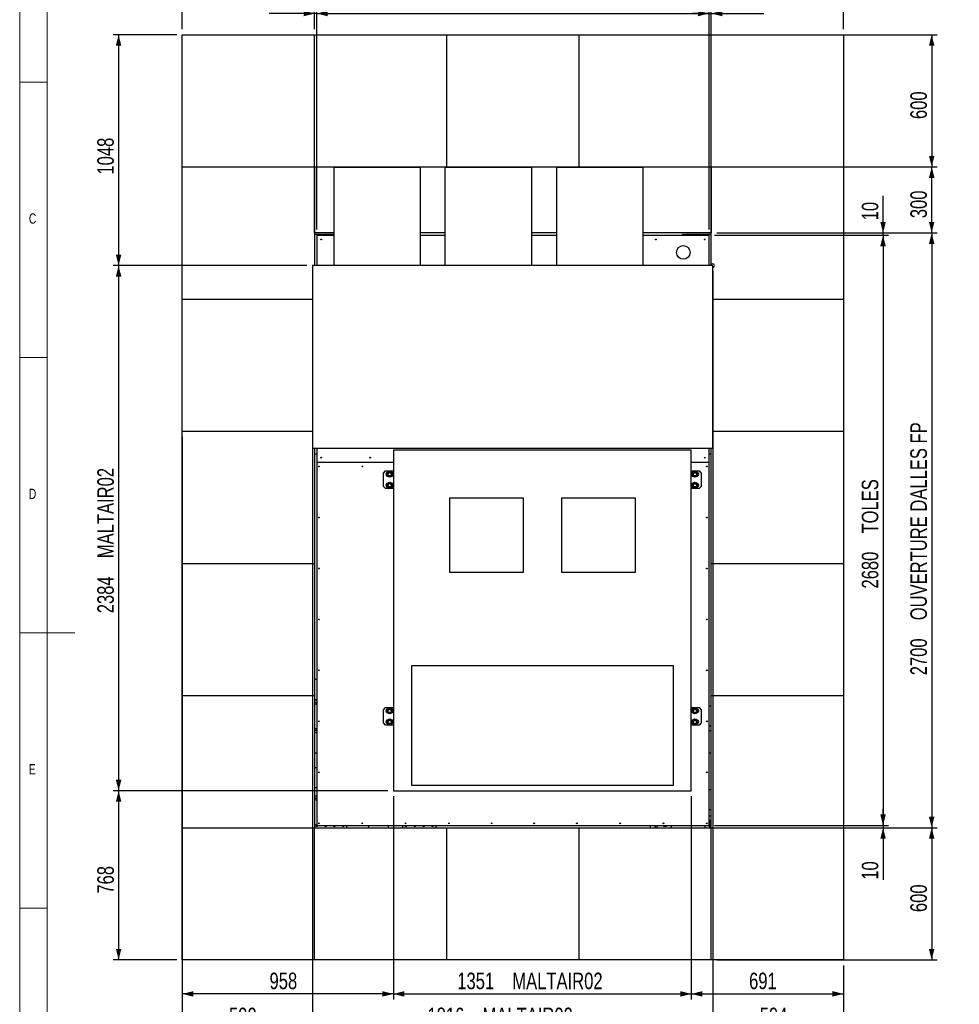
# Model space of a CAD drawing. Header units: millimetres. Extents: x 5 to 589, y 5 to 415.
# Tile 44 of 90: x 5 to 176, y 143 to 321. Entities that reach past the tile are written whole.
import ezdxf

# ---------------------------------------------------------------- set-up
doc = ezdxf.new("R2010")
doc.units = ezdxf.units.MM
doc.layers.add('COTES', color=1, linetype='Continuous')
doc.layers.add('NOTES', color=6, linetype='Continuous')
doc.layers.add('TRAIT-FORT', color=4, linetype='Continuous', lineweight=25)
doc.styles.add('SLDTEXTSTYLE0', font='TXT', dxfattribs={"width": 0.75})
doc.dimstyles.new('SLDDIMSTYLE0', dxfattribs={"dimtxt": 3, "dimasz": 2, "dimexe": 0, "dimexo": 0.0625, "dimgap": 0.75, "dimtad": 1, "dimdec": 0, "dimlfac": 25, "dimrnd": 1e-09, "dimzin": 12, "dimdsep": 46, "dimtxsty": 'SLDTEXTSTYLE0', "dimsah": 1, "dimcen": 0.09, "dimadec": 0, "dimazin": 3, "dimtfac": 1, "dimtdec": 0, "dimtofl": 0, "dimtmove": 0, "dimatfit": 3, "dimfxl": 1, "dimfrac": 2, "dimtolj": 1, "dimtzin": 12, "dimarcsym": 0})
doc.dimstyles.new('SLDDIMSTYLE1', dxfattribs={"dimtxt": 3, "dimasz": 2, "dimexe": 0, "dimexo": 0.0625, "dimgap": 0.75, "dimtad": 1, "dimdec": 0, "dimlfac": 25, "dimrnd": 1e-09, "dimzin": 12, "dimdsep": 46, "dimtxsty": 'SLDTEXTSTYLE0', "dimsah": 1, "dimcen": 0.09, "dimadec": 0, "dimazin": 3, "dimtfac": 1, "dimtdec": 0, "dimtmove": 0, "dimatfit": 0, "dimfxl": 1, "dimfrac": 2, "dimtolj": 1, "dimtzin": 12, "dimarcsym": 0})

# ---------------------------------------------------------------- blocks, each defined once
blk = doc.blocks.new('_D')
at = {"layer": 'COTES', "color": 1, "transparency": 16777216}
for p, q in [((131.51, 294.62), (171.51, 294.62)), ((170.51, 282.62), (170.51, 294.62)), ((131.51, 282.62), (171.51, 282.62))]:
    blk.add_line(p, q, dxfattribs=at)
for points in [[(170.51, 294.62), (170.01, 292.62), (171.01, 292.62)], [(170.51, 282.62), (171.01, 284.62), (170.01, 284.62)]]:
    blk.add_solid(points, dxfattribs=at)
at = {"layer": 'COTES', "color": 1, "transparency": 16777216, "insert": (166.64, 285.3), "char_height": 3, "attachment_point": 1, "rotation": 90, "style": 'SLDTEXTSTYLE0'}
blk.add_mtext('300', dxfattribs=at)
blk = doc.blocks.new('_D_1')
at = {"layer": 'COTES', "color": 1, "transparency": 16777216}
for p, q in [((131.51, 318.62), (171.51, 318.62)), ((170.51, 318.62), (170.51, 294.62)), ((131.51, 294.62), (171.51, 294.62))]:
    blk.add_line(p, q, dxfattribs=at)
for points in [[(170.51, 318.62), (170.01, 316.62), (171.01, 316.62)], [(170.51, 294.62), (171.01, 296.62), (170.01, 296.62)]]:
    blk.add_solid(points, dxfattribs=at)
at = {"layer": 'COTES', "color": 1, "transparency": 16777216, "insert": (166.64, 303.3), "char_height": 3, "attachment_point": 1, "rotation": 90, "style": 'SLDTEXTSTYLE0'}
blk.add_mtext('600', dxfattribs=at)
blk = doc.blocks.new('_D_2')
at = {"layer": 'COTES', "color": 1, "transparency": 16777216}
for p, q in [((131.51, 282.62), (171.51, 282.62)), ((170.51, 282.62), (170.51, 174.62)), ((155.51, 174.62), (171.51, 174.62))]:
    blk.add_line(p, q, dxfattribs=at)
for points in [[(170.51, 282.62), (170.01, 280.62), (171.01, 280.62)], [(170.51, 174.62), (171.01, 176.62), (170.01, 176.62)]]:
    blk.add_solid(points, dxfattribs=at)
at = {"layer": 'COTES', "color": 1, "transparency": 16777216, "char_height": 3, "attachment_point": 1, "rotation": 90, "style": 'SLDTEXTSTYLE0'}
for s, insert in [('OUVERTURE DALLES FP', (166.64, 212.29)), ('2700', (166.64, 202.3))]:
    blk.add_mtext(s, dxfattribs=dict(at, insert=insert))
blk = doc.blocks.new('_D_3')
at = {"layer": 'COTES', "color": 1, "transparency": 16777216}
for p, q in [((131.51, 174.62), (171.51, 174.62)), ((170.51, 174.62), (170.51, 150.62)), ((131.51, 150.62), (171.51, 150.62))]:
    blk.add_line(p, q, dxfattribs=at)
for points in [[(170.51, 174.62), (170.01, 172.62), (171.01, 172.62)], [(170.51, 150.62), (171.01, 152.62), (170.01, 152.62)]]:
    blk.add_solid(points, dxfattribs=at)
at = {"layer": 'COTES', "color": 1, "transparency": 16777216, "insert": (166.64, 159.3), "char_height": 3, "attachment_point": 1, "rotation": 90, "style": 'SLDTEXTSTYLE0'}
blk.add_mtext('600', dxfattribs=at)
blk = doc.blocks.new('_D_4')
at = {"layer": 'COTES', "color": 1, "transparency": 16777216}
for p, q in [((58.51, 319.62), (58.51, 329.62)), ((130.51, 319.62), (130.51, 329.62)), ((58.51, 328.62), (130.51, 328.62))]:
    blk.add_line(p, q, dxfattribs=at)
for points in [[(58.51, 328.62), (60.51, 328.12), (60.51, 329.12)], [(130.51, 328.62), (128.51, 329.12), (128.51, 328.12)]]:
    blk.add_solid(points, dxfattribs=at)
at = {"layer": 'COTES', "color": 1, "transparency": 16777216, "char_height": 3, "attachment_point": 1, "style": 'SLDTEXTSTYLE0'}
for s, insert in [('1800', (68.19, 332.49)), ('OUVERTURE DALLES FP', (78.18, 332.49))]:
    blk.add_mtext(s, dxfattribs=dict(at, insert=insert))
blk = doc.blocks.new('_D_5')
at = {"layer": 'COTES', "color": 1, "transparency": 16777216}
for p, q in [((34.51, 319.62), (34.51, 329.62)), ((58.51, 319.62), (58.51, 329.62)), ((34.51, 328.62), (58.51, 328.62))]:
    blk.add_line(p, q, dxfattribs=at)
for points in [[(34.51, 328.62), (36.51, 328.12), (36.51, 329.12)], [(58.51, 328.62), (56.51, 329.12), (56.51, 328.12)]]:
    blk.add_solid(points, dxfattribs=at)
at = {"layer": 'COTES', "color": 1, "transparency": 16777216, "insert": (43.19, 332.49), "char_height": 3, "attachment_point": 1, "style": 'SLDTEXTSTYLE0'}
blk.add_mtext('600', dxfattribs=at)
blk = doc.blocks.new('_D_6')
at = {"layer": 'COTES', "color": 1, "transparency": 16777216}
for p, q in [((130.51, 319.62), (130.51, 329.62)), ((154.51, 319.62), (154.51, 329.62)), ((130.51, 328.62), (154.51, 328.62))]:
    blk.add_line(p, q, dxfattribs=at)
for points in [[(130.51, 328.62), (132.51, 328.12), (132.51, 329.12)], [(154.51, 328.62), (152.51, 329.12), (152.51, 328.12)]]:
    blk.add_solid(points, dxfattribs=at)
at = {"layer": 'COTES', "color": 1, "transparency": 16777216, "insert": (139.19, 332.49), "char_height": 3, "attachment_point": 1, "style": 'SLDTEXTSTYLE0'}
blk.add_mtext('600', dxfattribs=at)
blk = doc.blocks.new('_D_7')
at = {"layer": 'COTES', "color": 1, "transparency": 16777216}
for p, q in [((58.91, 283.22), (58.91, 323.47)), ((58.91, 322.47), (130.11, 322.47)), ((130.11, 283.22), (130.11, 323.47))]:
    blk.add_line(p, q, dxfattribs=at)
for points in [[(58.91, 322.47), (60.91, 321.97), (60.91, 322.97)], [(130.11, 322.47), (128.11, 322.97), (128.11, 321.97)]]:
    blk.add_solid(points, dxfattribs=at)
at = {"layer": 'COTES', "color": 1, "transparency": 16777216, "char_height": 3, "attachment_point": 1, "style": 'SLDTEXTSTYLE0'}
for s, insert in [('1780', (83.94, 326.34)), ('TOLES', (93.93, 326.34))]:
    blk.add_mtext(s, dxfattribs=dict(at, insert=insert))
blk = doc.blocks.new('_D_8')
at = {"layer": 'COTES', "color": 1, "transparency": 16777216}
for p, q in [((58.51, 322.47), (50.29, 322.47)), ((58.51, 319.62), (58.51, 323.47)), ((58.91, 322.47), (58.51, 322.47)), ((58.91, 283.22), (58.91, 323.47)), ((58.91, 322.47), (61.91, 322.47))]:
    blk.add_line(p, q, dxfattribs=at)
for points in [[(58.51, 322.47), (56.51, 322.97), (56.51, 321.97)], [(58.91, 322.47), (60.91, 321.97), (60.91, 322.97)]]:
    blk.add_solid(points, dxfattribs=at)
at = {"layer": 'COTES', "color": 1, "transparency": 16777216, "insert": (50.29, 326.34), "char_height": 3, "attachment_point": 1, "style": 'SLDTEXTSTYLE0'}
blk.add_mtext('10', dxfattribs=at)
blk = doc.blocks.new('_D_9')
at = {"layer": 'COTES', "color": 1, "transparency": 16777216}
for p, q in [((130.11, 322.47), (127.11, 322.47)), ((130.11, 283.22), (130.11, 323.47)), ((130.11, 322.47), (130.51, 322.47)), ((130.51, 295.62), (130.51, 323.47)), ((130.51, 322.47), (140.02, 322.47))]:
    blk.add_line(p, q, dxfattribs=at)
for points in [[(130.11, 322.47), (128.11, 322.97), (128.11, 321.97)], [(130.51, 322.47), (132.51, 321.97), (132.51, 322.97)]]:
    blk.add_solid(points, dxfattribs=at)
at = {"layer": 'COTES', "color": 1, "transparency": 16777216, "insert": (135.59, 326.34), "char_height": 3, "attachment_point": 1, "style": 'SLDTEXTSTYLE0'}
blk.add_mtext('10', dxfattribs=at)
blk = doc.blocks.new('_D_10')
at = {"layer": 'COTES', "color": 1, "transparency": 16777216}
for p, q in [((161.69, 282.62), (161.69, 289.34)), ((131.51, 282.62), (162.69, 282.62)), ((161.69, 282.22), (161.69, 282.62)), ((131.11, 282.22), (162.69, 282.22)), ((161.69, 282.22), (161.69, 279.22))]:
    blk.add_line(p, q, dxfattribs=at)
for points in [[(161.69, 282.62), (162.19, 284.62), (161.19, 284.62)], [(161.69, 282.22), (161.19, 280.22), (162.19, 280.22)]]:
    blk.add_solid(points, dxfattribs=at)
at = {"layer": 'COTES', "color": 1, "transparency": 16777216, "insert": (157.82, 284.91), "char_height": 3, "attachment_point": 1, "rotation": 90, "style": 'SLDTEXTSTYLE0'}
blk.add_mtext('10', dxfattribs=at)
blk = doc.blocks.new('_D_11')
at = {"layer": 'COTES', "color": 1, "transparency": 16777216}
for p, q in [((131.11, 282.22), (162.69, 282.22)), ((161.69, 282.22), (161.69, 175.02)), ((131.11, 175.02), (162.69, 175.02))]:
    blk.add_line(p, q, dxfattribs=at)
for points in [[(161.69, 282.22), (161.19, 280.22), (162.19, 280.22)], [(161.69, 175.02), (162.19, 177.02), (161.19, 177.02)]]:
    blk.add_solid(points, dxfattribs=at)
at = {"layer": 'COTES', "color": 1, "transparency": 16777216, "char_height": 3, "attachment_point": 1, "rotation": 90, "style": 'SLDTEXTSTYLE0'}
for s, insert in [('TOLES', (157.82, 228.04)), ('2680', (157.82, 218.05))]:
    blk.add_mtext(s, dxfattribs=dict(at, insert=insert))
blk = doc.blocks.new('_D_12')
at = {"layer": 'COTES', "color": 1, "transparency": 16777216}
for p, q in [((161.69, 175.02), (161.69, 178.02)), ((131.11, 175.02), (162.69, 175.02)), ((131.51, 174.62), (162.69, 174.62)), ((161.69, 175.02), (161.69, 174.62)), ((161.69, 174.62), (161.69, 165.17))]:
    blk.add_line(p, q, dxfattribs=at)
for points in [[(161.69, 175.02), (162.19, 177.02), (161.19, 177.02)], [(161.69, 174.62), (161.19, 172.62), (162.19, 172.62)]]:
    blk.add_solid(points, dxfattribs=at)
at = {"layer": 'COTES', "color": 1, "transparency": 16777216, "insert": (157.82, 165.17), "char_height": 3, "attachment_point": 1, "rotation": 90, "style": 'SLDTEXTSTYLE0'}
blk.add_mtext('10', dxfattribs=at)
blk = doc.blocks.new('_D_13')
at = {"layer": 'COTES', "color": 1, "transparency": 16777216}
for p, q in [((72.82, 180.32), (72.82, 143.44)), ((126.88, 180.32), (126.88, 143.44)), ((72.82, 144.44), (126.88, 144.44))]:
    blk.add_line(p, q, dxfattribs=at)
for points in [[(72.82, 144.44), (74.82, 143.94), (74.82, 144.94)], [(126.88, 144.44), (124.88, 144.94), (124.88, 143.94)]]:
    blk.add_solid(points, dxfattribs=at)
at = {"layer": 'COTES', "color": 1, "transparency": 16777216, "char_height": 3, "attachment_point": 1, "style": 'SLDTEXTSTYLE0'}
for s, insert in [('1351', (84.41, 148.3)), ('MALTAIR02', (94.4, 148.3))]:
    blk.add_mtext(s, dxfattribs=dict(at, insert=insert))
blk = doc.blocks.new('_D_14')
at = {"layer": 'COTES', "color": 1, "transparency": 16777216}
for p, q in [((126.88, 180.32), (126.88, 143.44)), ((154.51, 149.62), (154.51, 143.44)), ((126.88, 144.44), (154.51, 144.44))]:
    blk.add_line(p, q, dxfattribs=at)
for points in [[(126.88, 144.44), (128.88, 143.94), (128.88, 144.94)], [(154.51, 144.44), (152.51, 144.94), (152.51, 143.94)]]:
    blk.add_solid(points, dxfattribs=at)
at = {"layer": 'COTES', "color": 1, "transparency": 16777216, "insert": (137.37, 148.3), "char_height": 3, "attachment_point": 1, "style": 'SLDTEXTSTYLE0'}
blk.add_mtext('691', dxfattribs=at)
blk = doc.blocks.new('_D_15')
at = {"layer": 'COTES', "color": 1, "transparency": 16777216}
for p, q in [((34.51, 197.62), (34.51, 143.44)), ((72.82, 180.32), (72.82, 143.44)), ((72.82, 144.44), (34.51, 144.44))]:
    blk.add_line(p, q, dxfattribs=at)
for points in [[(34.51, 144.44), (36.51, 143.94), (36.51, 144.94)], [(72.82, 144.44), (70.82, 144.94), (70.82, 143.94)]]:
    blk.add_solid(points, dxfattribs=at)
at = {"layer": 'COTES', "color": 1, "transparency": 16777216, "insert": (50.34, 148.3), "char_height": 3, "attachment_point": 1, "style": 'SLDTEXTSTYLE0'}
blk.add_mtext('958', dxfattribs=at)
blk = doc.blocks.new('_D_16')
at = {"layer": 'COTES', "color": 1, "transparency": 16777216}
for p, q in [((58.12, 275.69), (58.12, 137.07)), ((130.77, 275.69), (130.77, 137.07)), ((130.77, 138.07), (58.12, 138.07))]:
    blk.add_line(p, q, dxfattribs=at)
for points in [[(58.12, 138.07), (60.12, 137.57), (60.12, 138.57)], [(130.77, 138.07), (128.77, 138.57), (128.77, 137.57)]]:
    blk.add_solid(points, dxfattribs=at)
at = {"layer": 'COTES', "color": 1, "transparency": 16777216, "char_height": 3, "attachment_point": 1, "style": 'SLDTEXTSTYLE0'}
for s, insert in [('1816', (79, 141.94)), ('MALTAIR02', (88.99, 141.94))]:
    blk.add_mtext(s, dxfattribs=dict(at, insert=insert))
blk = doc.blocks.new('_D_17')
at = {"layer": 'COTES', "color": 1, "transparency": 16777216}
for p, q in [((34.51, 245.62), (34.51, 137.07)), ((58.12, 242.53), (58.12, 137.07)), ((58.12, 138.07), (34.51, 138.07))]:
    blk.add_line(p, q, dxfattribs=at)
for points in [[(34.51, 138.07), (36.51, 137.57), (36.51, 138.57)], [(58.12, 138.07), (56.12, 138.57), (56.12, 137.57)]]:
    blk.add_solid(points, dxfattribs=at)
at = {"layer": 'COTES', "color": 1, "transparency": 16777216, "insert": (42.99, 141.94), "char_height": 3, "attachment_point": 1, "style": 'SLDTEXTSTYLE0'}
blk.add_mtext('590', dxfattribs=at)
blk = doc.blocks.new('_D_18')
at = {"layer": 'COTES', "color": 1, "transparency": 16777216}
for p, q in [((130.77, 242.53), (130.77, 137.07)), ((154.51, 149.62), (154.51, 137.07)), ((130.77, 138.07), (154.51, 138.07))]:
    blk.add_line(p, q, dxfattribs=at)
for points in [[(130.77, 138.07), (132.77, 137.57), (132.77, 138.57)], [(154.51, 138.07), (152.51, 138.57), (152.51, 137.57)]]:
    blk.add_solid(points, dxfattribs=at)
at = {"layer": 'COTES', "color": 1, "transparency": 16777216, "insert": (139.31, 141.94), "char_height": 3, "attachment_point": 1, "style": 'SLDTEXTSTYLE0'}
blk.add_mtext('594', dxfattribs=at)
blk = doc.blocks.new('_D_19')
at = {"layer": 'COTES', "color": 1, "transparency": 16777216}
for p, q in [((57.12, 276.69), (21.95, 276.69)), ((22.95, 276.69), (22.95, 181.32)), ((71.82, 181.32), (21.95, 181.32))]:
    blk.add_line(p, q, dxfattribs=at)
for points in [[(22.95, 276.69), (22.45, 274.69), (23.45, 274.69)], [(22.95, 181.32), (23.45, 183.32), (22.45, 183.32)]]:
    blk.add_solid(points, dxfattribs=at)
at = {"layer": 'COTES', "color": 1, "transparency": 16777216, "char_height": 3, "attachment_point": 1, "rotation": 90, "style": 'SLDTEXTSTYLE0'}
for s, insert in [('MALTAIR02', (19.08, 223.56)), ('2384', (19.08, 213.56))]:
    blk.add_mtext(s, dxfattribs=dict(at, insert=insert))
blk = doc.blocks.new('_D_20')
at = {"layer": 'COTES', "color": 1, "transparency": 16777216}
for p, q in [((71.82, 181.32), (21.95, 181.32)), ((22.95, 181.32), (22.95, 150.62)), ((33.51, 150.62), (21.95, 150.62))]:
    blk.add_line(p, q, dxfattribs=at)
for points in [[(22.95, 181.32), (22.45, 179.32), (23.45, 179.32)], [(22.95, 150.62), (23.45, 152.62), (22.45, 152.62)]]:
    blk.add_solid(points, dxfattribs=at)
at = {"layer": 'COTES', "color": 1, "transparency": 16777216, "insert": (19.08, 162.65), "char_height": 3, "attachment_point": 1, "rotation": 90, "style": 'SLDTEXTSTYLE0'}
blk.add_mtext('768', dxfattribs=at)
blk = doc.blocks.new('_D_21')
at = {"layer": 'COTES', "color": 1, "transparency": 16777216}
for p, q in [((33.51, 318.62), (21.95, 318.62)), ((22.95, 318.62), (22.95, 276.69)), ((57.12, 276.69), (21.95, 276.69))]:
    blk.add_line(p, q, dxfattribs=at)
for points in [[(22.95, 318.62), (22.45, 316.62), (23.45, 316.62)], [(22.95, 276.69), (23.45, 278.69), (22.45, 278.69)]]:
    blk.add_solid(points, dxfattribs=at)
at = {"layer": 'COTES', "color": 1, "transparency": 16777216, "insert": (19.08, 293.22), "char_height": 3, "attachment_point": 1, "rotation": 90, "style": 'SLDTEXTSTYLE0'}
blk.add_mtext('1048', dxfattribs=at)

msp = doc.modelspace()

# ---------------------------------------------------------------- linework, layer by layer
at = {"color": 7, "linetype": 'Continuous', "lineweight": 18}
for p, q in [((5, 415), (5, 5)), ((10, 410), (10, 10)), ((5, 310), (10, 310)), ((10, 260), (5, 260)), ((5, 210), (15, 210)), ((10, 160), (5, 160))]:
    msp.add_line(p, q, dxfattribs=at)
at = {"layer": 'TRAIT-FORT', "color": 4, "linetype": 'Continuous', "lineweight": 25}
for p, q in [((34.511, 318.621), (58.511, 318.621)), ((34.511, 294.621), (34.511, 318.621)), ((58.511, 294.621), (58.511, 318.621)), ((58.511, 318.621), (82.511, 318.621)), ((82.511, 318.621), (106.511, 318.621)), ((82.511, 294.621), (82.511, 318.621)), ((106.511, 318.621), (130.511, 318.621)), ((106.511, 294.621), (106.511, 318.621)), ((130.511, 294.621), (130.511, 318.621)), ((130.511, 318.621), (154.511, 318.621)), ((154.511, 318.621), (154.511, 294.621)), ((34.511, 270.621), (34.511, 294.621)), ((34.511, 294.621), (58.511, 294.621)), ((58.511, 282.621), (58.511, 294.621)), ((58.511, 294.621), (82.511, 294.621)), ((58.511, 294.621), (58.511, 276.691)), ((62.044, 294.605), (77.744, 294.605)), ((62.044, 294.604), (62.044, 294.605)), ((62.044, 294.604), (77.744, 294.604)), ((62.044, 294.604), (62.044, 294.554)), ((62.044, 276.691), (62.044, 294.554)), ((62.044, 294.554), (77.744, 294.554)), ((77.744, 294.604), (77.744, 294.605)), ((77.744, 294.554), (77.744, 294.604)), ((77.744, 276.691), (77.744, 294.554)), ((82.236, 294.605), (97.969, 294.605)), ((82.236, 294.604), (82.236, 294.605)), ((82.236, 294.604), (97.969, 294.604)), ((82.236, 294.604), (82.236, 294.554)), ((82.236, 276.691), (82.236, 294.554)), ((82.236, 294.554), (97.969, 294.554)), ((82.511, 294.605), (82.511, 294.621)), ((82.511, 294.621), (106.511, 294.621)), ((97.969, 294.604), (97.969, 294.605)), ((97.969, 294.554), (97.969, 294.604)), ((97.969, 276.691), (97.969, 294.554)), ((102.461, 294.605), (118.161, 294.605)), ((102.461, 294.604), (102.461, 294.605)), ((102.461, 294.604), (118.161, 294.604)), ((102.461, 294.604), (102.461, 294.554)), ((102.461, 276.691), (102.461, 294.554)), ((102.461, 294.554), (118.161, 294.554)), ((106.511, 294.621), (130.511, 294.621)), ((106.511, 294.605), (106.511, 294.621)), ((118.161, 294.604), (118.161, 294.605)), ((118.161, 294.554), (118.161, 294.604)), ((118.161, 276.691), (118.161, 294.554)), ((130.511, 294.621), (154.511, 294.621)), ((130.511, 276.905), (130.511, 294.621)), ((130.511, 294.621), (130.511, 282.621)), ((154.511, 294.621), (154.511, 270.621)), ((62.044, 282.621), (58.511, 282.621)), ((82.236, 282.621), (77.744, 282.621)), ((102.461, 282.621), (97.969, 282.621)), ((130.511, 282.621), (118.161, 282.621)), ((58.511, 282.421), (62.044, 282.421)), ((58.911, 282.221), (58.911, 276.691)), ((58.911, 282.221), (62.044, 282.221)), ((77.744, 282.221), (82.236, 282.221)), ((97.969, 282.221), (102.461, 282.221)), ((118.161, 282.221), (130.111, 282.221)), ((125.311, 282.221), (125.311, 282.421)), ((125.311, 282.421), (130.511, 282.421)), ((130.111, 276.691), (130.111, 282.221)), ((130.767, 276.691), (58.118, 276.691)), ((58.118, 276.691), (58.118, 243.526)), ((130.767, 243.526), (130.767, 276.691)), ((34.511, 270.621), (58.118, 270.621)), ((34.511, 246.621), (34.511, 270.621)), ((130.767, 270.621), (154.511, 270.621)), ((154.511, 270.621), (154.511, 246.621)), ((34.511, 222.621), (34.511, 246.621)), ((34.511, 246.621), (58.118, 246.621)), ((130.767, 246.621), (154.511, 246.621)), ((154.511, 246.621), (154.511, 222.621)), ((58.118, 243.526), (130.767, 243.526)), ((58.511, 243.526), (58.511, 222.621)), ((58.911, 243.526), (58.911, 241.021)), ((126.876, 243.16), (72.821, 243.16)), ((72.821, 243.16), (72.821, 181.322)), ((126.876, 181.322), (126.876, 243.16)), ((130.111, 241.021), (130.111, 243.526)), ((130.511, 222.621), (130.511, 243.526)), ((58.911, 242.421), (58.511, 242.421)), ((130.511, 242.421), (130.111, 242.421)), ((58.911, 241.021), (72.821, 241.021)), ((58.911, 241.021), (58.911, 241.02)), ((58.911, 241.02), (58.911, 175.021)), ((58.911, 241.02), (72.821, 241.02)), ((126.876, 241.021), (130.111, 241.021)), ((126.876, 241.02), (130.111, 241.02)), ((130.111, 241.02), (130.111, 241.021)), ((130.111, 175.021), (130.111, 241.02)), ((70.998, 239.006), (71.398, 239.406)), ((70.998, 236.606), (70.998, 239.006)), ((71.398, 239.406), (72.821, 239.406)), ((126.876, 239.406), (128.302, 239.406)), ((128.014, 239.046), (128.019, 239.046)), ((128.019, 238.566), (128.014, 238.566)), ((128.302, 239.406), (128.702, 239.006)), ((128.702, 239.006), (128.702, 236.606)), ((71.398, 236.206), (70.998, 236.606)), ((72.821, 236.206), (71.398, 236.206)), ((128.302, 236.206), (126.876, 236.206)), ((128.014, 237.046), (128.019, 237.046)), ((128.019, 236.566), (128.014, 236.566)), ((128.702, 236.606), (128.302, 236.206)), ((83.002, 234.488), (83.002, 221.016)), ((96.407, 234.488), (83.002, 234.488)), ((96.407, 221.016), (96.407, 234.488)), ((103.324, 234.478), (103.324, 221.006)), ((116.729, 234.478), (103.324, 234.478)), ((116.729, 221.006), (116.729, 234.478)), ((34.511, 222.621), (58.511, 222.621)), ((34.511, 198.621), (34.511, 222.621)), ((58.511, 222.621), (58.511, 198.621)), ((130.511, 198.621), (130.511, 222.621)), ((130.511, 222.621), (154.511, 222.621)), ((154.511, 222.621), (154.511, 198.621)), ((83.002, 221.016), (96.407, 221.016)), ((103.324, 221.006), (116.729, 221.006)), ((123.649, 204.008), (76.08, 204.008)), ((76.08, 204.008), (76.08, 182.318)), ((123.649, 182.318), (123.649, 204.008)), ((58.911, 201.517), (58.511, 201.517)), ((34.511, 174.621), (34.511, 198.621)), ((34.511, 198.621), (58.511, 198.621)), ((58.511, 198.621), (58.511, 174.621)), ((130.511, 198.621), (154.511, 198.621)), ((130.511, 174.621), (130.511, 198.621)), ((154.511, 198.621), (154.511, 174.621)), ((58.511, 197.917), (58.911, 197.917)), ((58.511, 197.821), (58.911, 197.821)), ((130.511, 196.717), (130.111, 196.717)), ((70.998, 196.042), (71.398, 196.442)), ((70.998, 193.642), (70.998, 196.042)), ((71.398, 196.442), (72.821, 196.442)), ((126.876, 196.442), (128.302, 196.442)), ((128.014, 196.082), (128.019, 196.082)), ((128.019, 195.602), (128.014, 195.602)), ((128.302, 196.442), (128.702, 196.042)), ((128.702, 196.042), (128.702, 193.642)), ((71.398, 193.242), (70.998, 193.642)), ((72.821, 193.242), (71.398, 193.242)), ((128.302, 193.242), (126.876, 193.242)), ((128.014, 194.082), (128.019, 194.082)), ((128.019, 193.602), (128.014, 193.602)), ((128.702, 193.642), (128.302, 193.242)), ((130.111, 193.117), (130.511, 193.117)), ((58.911, 191.821), (58.511, 191.821)), ((130.511, 192.221), (130.111, 192.221)), ((58.511, 188.221), (58.911, 188.221)), ((130.111, 188.221), (130.511, 188.221)), ((58.911, 185.508), (58.511, 185.508)), ((58.511, 181.908), (58.911, 181.908)), ((72.821, 181.322), (126.876, 181.322)), ((76.08, 182.318), (123.649, 182.318)), ((130.511, 181.508), (130.111, 181.508)), ((58.511, 180.421), (58.911, 180.421)), ((130.111, 177.908), (130.511, 177.908)), ((130.511, 176.726), (130.111, 176.726)), ((34.511, 150.621), (34.511, 174.621)), ((34.511, 174.621), (58.511, 174.621)), ((58.511, 150.621), (58.511, 174.621)), ((58.511, 174.621), (82.511, 174.621)), ((58.911, 175.021), (130.111, 175.021)), ((64.311, 175.021), (64.311, 174.621)), ((68.311, 175.021), (68.311, 174.621)), ((71.911, 174.621), (71.911, 175.021)), ((74.511, 174.621), (74.511, 175.021)), ((80.511, 175.021), (80.511, 174.621)), ((82.511, 150.621), (82.511, 174.621)), ((82.511, 174.621), (106.511, 174.621)), ((106.511, 150.621), (106.511, 174.621)), ((106.511, 174.621), (130.511, 174.621)), ((119.427, 175.021), (119.427, 174.621)), ((120.392, 174.621), (120.392, 175.021)), ((120.712, 174.621), (120.712, 175.021)), ((122.008, 175.021), (122.112, 174.961)), ((122.112, 174.961), (122.215, 175.021)), ((123.311, 174.621), (123.311, 175.021)), ((129.311, 175.021), (129.311, 174.621)), ((130.511, 150.621), (130.511, 174.621)), ((130.511, 174.621), (154.511, 174.621)), ((154.511, 174.621), (154.511, 150.621)), ((58.511, 150.621), (34.511, 150.621)), ((82.511, 150.621), (58.511, 150.621)), ((106.511, 150.621), (82.511, 150.621)), ((130.511, 150.621), (106.511, 150.621)), ((154.511, 150.621), (130.511, 150.621))]:
    msp.add_line(p, q, dxfattribs=at)
for centre, radius in [((59.711, 281.421), 0.068), ((120.431, 281.421), 0.068), ((129.311, 281.421), 0.068), ((125.439, 279.082), 1.232), ((59.711, 241.821), 0.068), ((68.591, 241.821), 0.068), ((129.311, 241.821), 0.068), ((59.311, 240.22), 0.068), ((67.177, 240.22), 0.068), ((129.711, 240.22), 0.068), ((72.154, 238.806), 0.54), ((72.154, 238.806), 0.299), ((127.53, 238.806), 0.54), ((127.53, 238.806), 0.299), ((72.154, 236.806), 0.54), ((72.154, 236.806), 0.299), ((127.53, 236.806), 0.54), ((127.53, 236.806), 0.299), ((59.311, 230.963), 0.068), ((129.711, 230.963), 0.068), ((59.311, 221.706), 0.068), ((129.711, 221.706), 0.068), ((59.311, 212.449), 0.068), ((129.711, 212.449), 0.068), ((59.311, 203.192), 0.068), ((129.711, 203.192), 0.068), ((72.154, 195.842), 0.54), ((72.154, 195.842), 0.299), ((127.53, 195.842), 0.54), ((127.53, 195.842), 0.299), ((59.311, 193.935), 0.068), ((72.154, 193.842), 0.54), ((72.154, 193.842), 0.299), ((127.53, 193.842), 0.54), ((127.53, 193.842), 0.299), ((129.711, 193.935), 0.068), ((59.311, 184.678), 0.068), ((129.711, 184.678), 0.068), ((59.311, 175.421), 0.068), ((67.177, 175.421), 0.068), ((75.044, 175.421), 0.068), ((82.911, 175.421), 0.068), ((90.644, 175.421), 0.068), ((98.377, 175.421), 0.068), ((106.111, 175.421), 0.068), ((113.977, 175.421), 0.068), ((121.844, 175.421), 0.068), ((129.711, 175.421), 0.068)]:
    msp.add_circle(centre, radius, dxfattribs=at)
for centre, radius, start, end in [((130.767, 276.691), 0.334, 270, 180), ((71.681, 238.806), 0.24, 90, 270), ((72.154, 238.806), 0.374, 144.61998, 155.38002), ((72.154, 238.806), 0.374, 204.61998, 215.38002), ((72.154, 238.806), 0.374, 84.61998, 95.38002), ((72.154, 238.806), 0.374, 264.61998, 275.38002), ((72.154, 238.806), 0.374, 24.61998, 35.38002), ((72.154, 238.806), 0.374, 324.61998, 335.38002), ((72.632, 238.806), 0.24, 37.78727, 90), ((72.632, 238.806), 0.24, 270, 322.21273), ((127.069, 238.806), 0.24, 95.02864, 143.64482), ((127.069, 238.806), 0.24, 216.35518, 265.41614), ((127.53, 238.806), 0.374, 144.61998, 155.38002), ((127.53, 238.806), 0.374, 204.61998, 215.38002), ((127.53, 238.806), 0.374, 84.61998, 95.38002), ((127.53, 238.806), 0.374, 264.61998, 275.38002), ((127.53, 238.806), 0.374, 24.61998, 35.38002), ((127.53, 238.806), 0.374, 324.61998, 335.38002), ((128.019, 238.806), 0.24, 270, 90), ((71.681, 236.806), 0.24, 90, 270), ((72.154, 236.806), 0.374, 144.61998, 155.38002), ((72.154, 236.806), 0.374, 204.61998, 215.38002), ((72.154, 236.806), 0.374, 84.61998, 95.38002), ((72.154, 236.806), 0.374, 264.61998, 275.38002), ((72.154, 236.806), 0.374, 24.61998, 35.38002), ((72.154, 236.806), 0.374, 324.61998, 335.38002), ((72.632, 236.806), 0.24, 37.78727, 90), ((72.632, 236.806), 0.24, 270, 322.21273), ((127.069, 236.806), 0.24, 95.02864, 143.64482), ((127.069, 236.806), 0.24, 216.35518, 265.41614), ((127.53, 236.806), 0.374, 144.61998, 155.38002), ((127.53, 236.806), 0.374, 204.61998, 215.38002), ((127.53, 236.806), 0.374, 84.61998, 95.38002), ((127.53, 236.806), 0.374, 264.61998, 275.38002), ((127.53, 236.806), 0.374, 24.61998, 35.38002), ((127.53, 236.806), 0.374, 324.61998, 335.38002), ((128.019, 236.806), 0.24, 270, 90), ((58.911, 197.221), 0.2, 90, 270), ((58.911, 197.221), 0.172, 90, 270), ((71.681, 195.842), 0.24, 90, 270), ((72.154, 195.842), 0.374, 144.61998, 155.38002), ((72.154, 195.842), 0.374, 204.61998, 215.38002), ((72.154, 195.842), 0.374, 84.61998, 95.38002), ((72.154, 195.842), 0.374, 264.61998, 275.38002), ((72.154, 195.842), 0.374, 24.61998, 35.38002), ((72.154, 195.842), 0.374, 324.61998, 335.38002), ((72.632, 195.842), 0.24, 37.78727, 90), ((72.632, 195.842), 0.24, 270, 322.21273), ((127.069, 195.842), 0.24, 95.02864, 143.64482), ((127.069, 195.842), 0.24, 216.35518, 265.41614), ((127.53, 195.842), 0.374, 144.61998, 155.38002), ((127.53, 195.842), 0.374, 204.61998, 215.38002), ((127.53, 195.842), 0.374, 84.61998, 95.38002), ((127.53, 195.842), 0.374, 264.61998, 275.38002), ((127.53, 195.842), 0.374, 24.61998, 35.38002), ((127.53, 195.842), 0.374, 324.61998, 335.38002), ((128.019, 195.842), 0.24, 270, 90), ((71.681, 193.842), 0.24, 90, 270), ((72.154, 193.842), 0.374, 144.61998, 155.38002), ((72.154, 193.842), 0.374, 204.61998, 215.38002), ((72.154, 193.842), 0.374, 84.61998, 95.38002), ((72.154, 193.842), 0.374, 264.61998, 275.38002), ((72.154, 193.842), 0.374, 24.61998, 35.38002), ((72.154, 193.842), 0.374, 324.61998, 335.38002), ((72.632, 193.842), 0.24, 37.78727, 90), ((72.632, 193.842), 0.24, 270, 322.21273), ((127.069, 193.842), 0.24, 95.02864, 143.64482), ((127.069, 193.842), 0.24, 216.35518, 265.41614), ((127.53, 193.842), 0.374, 144.61998, 155.38002), ((127.53, 193.842), 0.374, 204.61998, 215.38002), ((127.53, 193.842), 0.374, 84.61998, 95.38002), ((127.53, 193.842), 0.374, 264.61998, 275.38002), ((127.53, 193.842), 0.374, 24.61998, 35.38002), ((127.53, 193.842), 0.374, 324.61998, 335.38002), ((128.019, 193.842), 0.24, 270, 90), ((58.911, 192.421), 0.2, 90, 270), ((58.911, 192.421), 0.172, 90, 270), ((58.911, 179.821), 0.2, 90, 270), ((58.911, 179.821), 0.172, 90, 270), ((58.911, 175.021), 0.2, 90, 360), ((130.51, 175.326), 0.64, 89.90499, 128.56059), ((130.51, 175.326), 0.48, 120, 146.21422), ((130.51, 175.326), 0.32, 89.80999, 270.19001), ((130.51, 175.326), 0.244, 89.75081, 270.24919), ((130.51, 175.326), 0.48, 89.87333, 120), ((58.911, 175.021), 0.172, 90, 0), ((60.511, 175.021), 0.2, 180, 360), ((60.511, 175.021), 0.172, 180, 0), ((62.111, 175.021), 0.2, 180, 360), ((62.111, 175.021), 0.172, 180, 0), ((63.711, 175.021), 0.2, 180, 360), ((63.711, 175.021), 0.172, 180, 0), ((75.111, 175.021), 0.2, 180, 360), ((75.111, 175.021), 0.172, 180, 0), ((76.711, 175.021), 0.2, 180, 360), ((76.711, 175.021), 0.172, 180, 0), ((78.311, 175.021), 0.2, 180, 360), ((78.311, 175.021), 0.172, 180, 0), ((79.911, 175.021), 0.2, 180, 360), ((79.911, 175.021), 0.172, 180, 0), ((122.112, 175.515), 0.64, 230.58021, 309.41979), ((130.51, 175.326), 0.64, 208.52132, 270.09501), ((130.51, 175.326), 0.48, 213.78578, 240), ((130.51, 175.326), 0.48, 240, 270.12667)]:
    msp.add_arc(centre, radius, start, end, dxfattribs=at)
for points, knots in [([(71.814, 238.65), (71.814, 238.663), (71.814, 238.688), (71.814, 238.725), (71.814, 238.763), (71.814, 238.801), (71.814, 238.839), (71.814, 238.877), (71.814, 238.915), (71.814, 238.943), (71.814, 238.959), (71.814, 238.962)], [0, 0, 0, 0, 0.12021447, 0.24049905, 0.36103074, 0.48166093, 0.60331764, 0.72508065, 0.84713528, 0.96927319, 1, 1, 1, 1]), ([(71.849, 239.023), (71.872, 239.036), (71.916, 239.061), (71.984, 239.1), (72.052, 239.139), (72.097, 239.166), (72.119, 239.179)], [0, 0, 0, 0, 0.24800992, 0.49674484, 0.74795369, 1, 1, 1, 1]), ([(72.119, 238.434), (72.097, 238.447), (72.052, 238.472), (71.985, 238.511), (71.917, 238.551), (71.872, 238.577), (71.849, 238.59)], [0, 0, 0, 0, 0.24800992, 0.49674484, 0.74795369, 1, 1, 1, 1]), ([(72.189, 239.179), (72.212, 239.166), (72.256, 239.14), (72.324, 239.101), (72.392, 239.062), (72.437, 239.036), (72.459, 239.023)], [0, 0, 0, 0, 0.2480099, 0.4967448, 0.7479537, 1, 1, 1, 1]), ([(72.459, 238.59), (72.437, 238.577), (72.392, 238.551), (72.325, 238.512), (72.257, 238.473), (72.212, 238.447), (72.189, 238.434)], [0, 0, 0, 0, 0.24800992, 0.49674484, 0.74795369, 1, 1, 1, 1]), ([(72.494, 238.962), (72.494, 238.959), (72.494, 238.943), (72.494, 238.915), (72.494, 238.878), (72.494, 238.84), (72.494, 238.802), (72.494, 238.764), (72.494, 238.726), (72.494, 238.688), (72.494, 238.663), (72.494, 238.65)], [0, 0, 0, 0, 0.0307268, 0.1509261, 0.2711995, 0.3917305, 0.5123623, 0.6340321, 0.7558066, 0.8778637, 1, 1, 1, 1]), ([(127.19, 238.65), (127.19, 238.663), (127.19, 238.688), (127.19, 238.725), (127.19, 238.763), (127.19, 238.801), (127.19, 238.839), (127.19, 238.877), (127.19, 238.915), (127.19, 238.943), (127.19, 238.959), (127.19, 238.962)], [0, 0, 0, 0, 0.12021447, 0.24049905, 0.36103074, 0.48166093, 0.60331764, 0.72508065, 0.84713528, 0.96927319, 1, 1, 1, 1]), ([(127.225, 239.023), (127.248, 239.036), (127.292, 239.061), (127.36, 239.1), (127.428, 239.139), (127.473, 239.166), (127.495, 239.179)], [0, 0, 0, 0, 0.24800992, 0.49674484, 0.74795369, 1, 1, 1, 1]), ([(127.495, 238.434), (127.473, 238.447), (127.428, 238.472), (127.361, 238.511), (127.293, 238.551), (127.248, 238.577), (127.225, 238.59)], [0, 0, 0, 0, 0.24800992, 0.49674484, 0.74795369, 1, 1, 1, 1]), ([(127.565, 239.179), (127.588, 239.166), (127.632, 239.14), (127.7, 239.101), (127.768, 239.062), (127.813, 239.036), (127.835, 239.023)], [0, 0, 0, 0, 0.2480099, 0.4967448, 0.7479537, 1, 1, 1, 1]), ([(127.835, 238.59), (127.813, 238.577), (127.768, 238.551), (127.701, 238.512), (127.633, 238.473), (127.588, 238.447), (127.565, 238.434)], [0, 0, 0, 0, 0.24800992, 0.49674484, 0.74795369, 1, 1, 1, 1]), ([(127.87, 238.962), (127.87, 238.959), (127.87, 238.943), (127.87, 238.915), (127.87, 238.878), (127.87, 238.84), (127.87, 238.802), (127.87, 238.764), (127.87, 238.726), (127.87, 238.688), (127.87, 238.663), (127.87, 238.65)], [0, 0, 0, 0, 0.0307268, 0.1509261, 0.2711995, 0.3917305, 0.5123623, 0.6340321, 0.7558066, 0.8778637, 1, 1, 1, 1]), ([(71.814, 236.65), (71.814, 236.663), (71.814, 236.688), (71.814, 236.725), (71.814, 236.763), (71.814, 236.801), (71.814, 236.839), (71.814, 236.877), (71.814, 236.915), (71.814, 236.943), (71.814, 236.959), (71.814, 236.962)], [0, 0, 0, 0, 0.12021447, 0.24049905, 0.36103074, 0.48166093, 0.60331764, 0.72508065, 0.84713528, 0.96927319, 1, 1, 1, 1]), ([(71.849, 237.023), (71.872, 237.036), (71.916, 237.061), (71.984, 237.1), (72.052, 237.139), (72.097, 237.166), (72.119, 237.179)], [0, 0, 0, 0, 0.24800992, 0.49674484, 0.74795369, 1, 1, 1, 1]), ([(72.119, 236.434), (72.097, 236.447), (72.052, 236.472), (71.985, 236.511), (71.917, 236.551), (71.872, 236.577), (71.849, 236.59)], [0, 0, 0, 0, 0.24800992, 0.49674484, 0.74795369, 1, 1, 1, 1]), ([(72.189, 237.179), (72.212, 237.166), (72.256, 237.14), (72.324, 237.101), (72.392, 237.062), (72.437, 237.036), (72.459, 237.023)], [0, 0, 0, 0, 0.2480099, 0.4967448, 0.7479537, 1, 1, 1, 1]), ([(72.459, 236.59), (72.437, 236.577), (72.392, 236.551), (72.325, 236.512), (72.257, 236.473), (72.212, 236.447), (72.189, 236.434)], [0, 0, 0, 0, 0.24800992, 0.49674484, 0.74795369, 1, 1, 1, 1]), ([(72.494, 236.962), (72.494, 236.959), (72.494, 236.943), (72.494, 236.915), (72.494, 236.878), (72.494, 236.84), (72.494, 236.802), (72.494, 236.764), (72.494, 236.726), (72.494, 236.688), (72.494, 236.663), (72.494, 236.65)], [0, 0, 0, 0, 0.0307268, 0.1509261, 0.2711995, 0.3917305, 0.5123623, 0.6340321, 0.7558066, 0.8778637, 1, 1, 1, 1]), ([(127.19, 236.65), (127.19, 236.663), (127.19, 236.688), (127.19, 236.725), (127.19, 236.763), (127.19, 236.801), (127.19, 236.839), (127.19, 236.877), (127.19, 236.915), (127.19, 236.943), (127.19, 236.959), (127.19, 236.962)], [0, 0, 0, 0, 0.12021447, 0.24049905, 0.36103074, 0.48166093, 0.60331764, 0.72508065, 0.84713528, 0.96927319, 1, 1, 1, 1]), ([(127.225, 237.023), (127.248, 237.036), (127.292, 237.061), (127.36, 237.1), (127.428, 237.139), (127.473, 237.166), (127.495, 237.179)], [0, 0, 0, 0, 0.24800992, 0.49674484, 0.74795369, 1, 1, 1, 1]), ([(127.495, 236.434), (127.473, 236.447), (127.428, 236.472), (127.361, 236.511), (127.293, 236.551), (127.248, 236.577), (127.225, 236.59)], [0, 0, 0, 0, 0.24800992, 0.49674484, 0.74795369, 1, 1, 1, 1]), ([(127.565, 237.179), (127.588, 237.166), (127.632, 237.14), (127.7, 237.101), (127.768, 237.062), (127.813, 237.036), (127.835, 237.023)], [0, 0, 0, 0, 0.2480099, 0.4967448, 0.7479537, 1, 1, 1, 1]), ([(127.835, 236.59), (127.813, 236.577), (127.768, 236.551), (127.701, 236.512), (127.633, 236.473), (127.588, 236.447), (127.565, 236.434)], [0, 0, 0, 0, 0.24800992, 0.49674484, 0.74795369, 1, 1, 1, 1]), ([(127.87, 236.962), (127.87, 236.959), (127.87, 236.943), (127.87, 236.915), (127.87, 236.878), (127.87, 236.84), (127.87, 236.802), (127.87, 236.764), (127.87, 236.726), (127.87, 236.688), (127.87, 236.663), (127.87, 236.65)], [0, 0, 0, 0, 0.0307268, 0.1509261, 0.2711995, 0.3917305, 0.5123623, 0.6340321, 0.7558066, 0.8778637, 1, 1, 1, 1]), ([(71.814, 195.686), (71.814, 195.699), (71.814, 195.724), (71.814, 195.761), (71.814, 195.799), (71.814, 195.837), (71.814, 195.875), (71.814, 195.913), (71.814, 195.951), (71.814, 195.979), (71.814, 195.995), (71.814, 195.998)], [0, 0, 0, 0, 0.12021447, 0.24049905, 0.36103074, 0.48166093, 0.60331764, 0.72508065, 0.84713528, 0.96927319, 1, 1, 1, 1]), ([(71.849, 196.059), (71.872, 196.072), (71.916, 196.097), (71.984, 196.136), (72.052, 196.175), (72.097, 196.202), (72.119, 196.215)], [0, 0, 0, 0, 0.24800992, 0.49674484, 0.74795369, 1, 1, 1, 1]), ([(72.119, 195.47), (72.097, 195.483), (72.052, 195.508), (71.985, 195.547), (71.917, 195.587), (71.872, 195.613), (71.849, 195.626)], [0, 0, 0, 0, 0.24800992, 0.49674484, 0.74795369, 1, 1, 1, 1]), ([(72.189, 196.215), (72.212, 196.202), (72.256, 196.176), (72.324, 196.137), (72.392, 196.098), (72.437, 196.072), (72.459, 196.059)], [0, 0, 0, 0, 0.2480099, 0.4967448, 0.7479537, 1, 1, 1, 1]), ([(72.459, 195.626), (72.437, 195.613), (72.392, 195.587), (72.325, 195.548), (72.257, 195.509), (72.212, 195.483), (72.189, 195.47)], [0, 0, 0, 0, 0.24800992, 0.49674484, 0.74795369, 1, 1, 1, 1]), ([(72.494, 195.998), (72.494, 195.995), (72.494, 195.979), (72.494, 195.951), (72.494, 195.914), (72.494, 195.876), (72.494, 195.838), (72.494, 195.8), (72.494, 195.762), (72.494, 195.724), (72.494, 195.699), (72.494, 195.686)], [0, 0, 0, 0, 0.0307268, 0.1509261, 0.2711995, 0.3917305, 0.5123623, 0.6340321, 0.7558066, 0.8778637, 1, 1, 1, 1]), ([(127.19, 195.686), (127.19, 195.699), (127.19, 195.724), (127.19, 195.761), (127.19, 195.799), (127.19, 195.837), (127.19, 195.875), (127.19, 195.913), (127.19, 195.951), (127.19, 195.979), (127.19, 195.995), (127.19, 195.998)], [0, 0, 0, 0, 0.12021447, 0.24049905, 0.36103074, 0.48166093, 0.60331764, 0.72508065, 0.84713528, 0.96927319, 1, 1, 1, 1]), ([(127.225, 196.059), (127.248, 196.072), (127.292, 196.097), (127.36, 196.136), (127.428, 196.175), (127.473, 196.202), (127.495, 196.215)], [0, 0, 0, 0, 0.24800992, 0.49674484, 0.74795369, 1, 1, 1, 1]), ([(127.495, 195.47), (127.473, 195.483), (127.428, 195.508), (127.361, 195.547), (127.293, 195.587), (127.248, 195.613), (127.225, 195.626)], [0, 0, 0, 0, 0.24800992, 0.49674484, 0.74795369, 1, 1, 1, 1]), ([(127.565, 196.215), (127.588, 196.202), (127.632, 196.176), (127.7, 196.137), (127.768, 196.098), (127.813, 196.072), (127.835, 196.059)], [0, 0, 0, 0, 0.2480099, 0.4967448, 0.7479537, 1, 1, 1, 1]), ([(127.835, 195.626), (127.813, 195.613), (127.768, 195.587), (127.701, 195.548), (127.633, 195.509), (127.588, 195.483), (127.565, 195.47)], [0, 0, 0, 0, 0.24800992, 0.49674484, 0.74795369, 1, 1, 1, 1]), ([(127.87, 195.998), (127.87, 195.995), (127.87, 195.979), (127.87, 195.951), (127.87, 195.914), (127.87, 195.876), (127.87, 195.838), (127.87, 195.8), (127.87, 195.762), (127.87, 195.724), (127.87, 195.699), (127.87, 195.686)], [0, 0, 0, 0, 0.0307268, 0.1509261, 0.2711995, 0.3917305, 0.5123623, 0.6340321, 0.7558066, 0.8778637, 1, 1, 1, 1]), ([(71.814, 193.686), (71.814, 193.699), (71.814, 193.724), (71.814, 193.761), (71.814, 193.799), (71.814, 193.837), (71.814, 193.875), (71.814, 193.913), (71.814, 193.951), (71.814, 193.979), (71.814, 193.995), (71.814, 193.998)], [0, 0, 0, 0, 0.12021447, 0.24049905, 0.36103074, 0.48166093, 0.60331764, 0.72508065, 0.84713528, 0.96927319, 1, 1, 1, 1]), ([(71.849, 194.059), (71.872, 194.072), (71.916, 194.097), (71.984, 194.136), (72.052, 194.175), (72.097, 194.202), (72.119, 194.215)], [0, 0, 0, 0, 0.24800992, 0.49674484, 0.74795369, 1, 1, 1, 1]), ([(72.119, 193.47), (72.097, 193.483), (72.052, 193.508), (71.985, 193.547), (71.917, 193.587), (71.872, 193.613), (71.849, 193.626)], [0, 0, 0, 0, 0.24800992, 0.49674484, 0.74795369, 1, 1, 1, 1]), ([(72.189, 194.215), (72.212, 194.202), (72.256, 194.176), (72.324, 194.137), (72.392, 194.098), (72.437, 194.072), (72.459, 194.059)], [0, 0, 0, 0, 0.2480099, 0.4967448, 0.7479537, 1, 1, 1, 1]), ([(72.459, 193.626), (72.437, 193.613), (72.392, 193.587), (72.325, 193.548), (72.257, 193.509), (72.212, 193.483), (72.189, 193.47)], [0, 0, 0, 0, 0.24800992, 0.49674484, 0.74795369, 1, 1, 1, 1]), ([(72.494, 193.998), (72.494, 193.995), (72.494, 193.979), (72.494, 193.951), (72.494, 193.914), (72.494, 193.876), (72.494, 193.838), (72.494, 193.8), (72.494, 193.762), (72.494, 193.724), (72.494, 193.699), (72.494, 193.686)], [0, 0, 0, 0, 0.0307268, 0.1509261, 0.2711995, 0.3917305, 0.5123623, 0.6340321, 0.7558066, 0.8778637, 1, 1, 1, 1]), ([(127.19, 193.686), (127.19, 193.699), (127.19, 193.724), (127.19, 193.761), (127.19, 193.799), (127.19, 193.837), (127.19, 193.875), (127.19, 193.913), (127.19, 193.951), (127.19, 193.979), (127.19, 193.995), (127.19, 193.998)], [0, 0, 0, 0, 0.12021447, 0.24049905, 0.36103074, 0.48166093, 0.60331764, 0.72508065, 0.84713528, 0.96927319, 1, 1, 1, 1]), ([(127.225, 194.059), (127.248, 194.072), (127.292, 194.097), (127.36, 194.136), (127.428, 194.175), (127.473, 194.202), (127.495, 194.215)], [0, 0, 0, 0, 0.24800992, 0.49674484, 0.74795369, 1, 1, 1, 1]), ([(127.495, 193.47), (127.473, 193.483), (127.428, 193.508), (127.361, 193.547), (127.293, 193.587), (127.248, 193.613), (127.225, 193.626)], [0, 0, 0, 0, 0.24800992, 0.49674484, 0.74795369, 1, 1, 1, 1]), ([(127.565, 194.215), (127.588, 194.202), (127.632, 194.176), (127.7, 194.137), (127.768, 194.098), (127.813, 194.072), (127.835, 194.059)], [0, 0, 0, 0, 0.2480099, 0.4967448, 0.7479537, 1, 1, 1, 1]), ([(127.835, 193.626), (127.813, 193.613), (127.768, 193.587), (127.701, 193.548), (127.633, 193.509), (127.588, 193.483), (127.565, 193.47)], [0, 0, 0, 0, 0.24800992, 0.49674484, 0.74795369, 1, 1, 1, 1]), ([(127.87, 193.998), (127.87, 193.995), (127.87, 193.979), (127.87, 193.951), (127.87, 193.914), (127.87, 193.876), (127.87, 193.838), (127.87, 193.8), (127.87, 193.762), (127.87, 193.724), (127.87, 193.699), (127.87, 193.686)], [0, 0, 0, 0, 0.0307268, 0.1509261, 0.2711995, 0.3917305, 0.5123623, 0.6340321, 0.7558066, 0.8778637, 1, 1, 1, 1]), ([(130.27, 175.742), (130.23, 175.719), (130.176, 175.688), (130.124, 175.658), (130.111, 175.65)], [0, 0, 0, 0, 0.7534088, 1, 1, 1, 1]), ([(130.51, 175.881), (130.47, 175.858), (130.391, 175.812), (130.31, 175.765), (130.27, 175.742)], [0, 0, 0, 0, 0.4981655, 1, 1, 1, 1]), ([(130.079, 175.021), (130.102, 175.007), (130.165, 174.971), (130.229, 174.934), (130.27, 174.911)], [0, 0, 0, 0, 0.3677215, 1, 1, 1, 1]), ([(130.27, 174.911), (130.31, 174.887), (130.39, 174.841), (130.47, 174.795), (130.51, 174.772)], [0, 0, 0, 0, 0.4978438, 1, 1, 1, 1])]:
    msp.add_open_spline(points, degree=3, knots=knots, dxfattribs=at)

# ---------------------------------------------------------------- texts
at = {"layer": 'NOTES', "color": 211, "char_height": 1.852, "attachment_point": 1, "style": 'SLDTEXTSTYLE0'}
for s, insert in [('C', (6.667, 286.168)), ('D', (6.667, 236.168)), ('E', (6.667, 186.168))]:
    msp.add_mtext(s, dxfattribs=dict(at, insert=insert))

# ---------------------------------------------------------------- dimensions: what is measured, and where the dimension line sits
at = {"layer": 'COTES', "color": 1}
for base, p1, p2, dimstyle, picture, middle in [((58.511, 328.621), (34.511, 318.621), (58.511, 318.621), 'SLDDIMSTYLE0', '_D_5', (46.511, 328.621)), ((154.511, 328.621), (130.511, 318.621), (154.511, 318.621), 'SLDDIMSTYLE0', '_D_6', (142.511, 328.621)), ((58.511, 322.474), (58.911, 282.221), (58.511, 318.621), 'SLDDIMSTYLE1', '_D_8', (52.509, 322.474)), ((130.511, 322.474), (130.111, 282.221), (130.511, 294.621), 'SLDDIMSTYLE1', '_D_9', (137.804, 322.474)), ((34.511, 138.068), (58.118, 243.526), (34.511, 246.621), 'SLDDIMSTYLE0', '_D_17', (46.314, 138.068)), ((154.511, 138.068), (130.767, 243.526), (154.511, 150.621), 'SLDDIMSTYLE0', '_D_18', (142.639, 138.068)), ((34.511, 144.436), (72.821, 181.322), (34.511, 198.621), 'SLDDIMSTYLE0', '_D_15', (53.666, 144.436)), ((154.511, 144.436), (126.876, 181.322), (154.511, 150.621), 'SLDDIMSTYLE0', '_D_14', (140.693, 144.436))]:
    dim = msp.add_linear_dim(base=base, p1=p1, p2=p2, dimstyle=dimstyle, dxfattribs=at)
    dim.commit()
    dim.dimension.update_dxf_attribs({"geometry": picture, "text_midpoint": middle, "dimtype": 160})
for base, p1, p2, text, picture, middle in [((130.511, 328.621), (58.511, 318.621), (130.511, 318.621), '<> OUVERTURE DALLES FP', '_D_4', (94.511, 328.621)), ((130.111, 322.474), (58.911, 282.221), (130.111, 282.221), '<> TOLES', '_D_7', (94.511, 322.474)), ((58.118, 138.068), (130.767, 276.691), (58.118, 276.691), '<> MALTAIR02', '_D_16', (94.442, 138.068)), ((126.876, 144.436), (72.821, 181.322), (126.876, 181.322), '<> MALTAIR02', '_D_13', (99.848, 144.436))]:
    dim = msp.add_linear_dim(base=base, p1=p1, p2=p2, text=text, dimstyle='SLDDIMSTYLE0', dxfattribs=at)
    dim.commit()
    dim.dimension.update_dxf_attribs({"geometry": picture, "text_midpoint": middle, "dimtype": 160})
for base, p1, p2, dimstyle, picture, middle in [((22.952, 276.691), (34.511, 318.621), (58.118, 276.691), 'SLDDIMSTYLE0', '_D_21', (22.952, 297.656)), ((170.511, 294.621), (130.511, 318.621), (130.511, 294.621), 'SLDDIMSTYLE0', '_D_1', (170.511, 306.621)), ((170.511, 294.621), (130.511, 282.621), (130.511, 294.621), 'SLDDIMSTYLE0', '_D', (170.511, 288.621)), ((161.687, 282.621), (130.111, 282.221), (130.511, 282.621), 'SLDDIMSTYLE1', '_D_10', (161.687, 287.126)), ((22.952, 150.621), (72.821, 181.322), (34.511, 150.621), 'SLDDIMSTYLE0', '_D_20', (22.952, 165.972)), ((161.687, 174.621), (130.111, 175.021), (130.511, 174.621), 'SLDDIMSTYLE1', '_D_12', (161.687, 167.392)), ((170.511, 150.621), (130.511, 174.621), (130.511, 150.621), 'SLDDIMSTYLE0', '_D_3', (170.511, 162.621))]:
    dim = msp.add_linear_dim(base=base, p1=p1, p2=p2, angle=90, dimstyle=dimstyle, dxfattribs=at)
    dim.commit()
    dim.dimension.update_dxf_attribs({"geometry": picture, "text_midpoint": middle, "dimtype": 160})
for base, p1, p2, text, picture, middle in [((170.511, 174.621), (130.511, 282.621), (154.511, 174.621), '<> OUVERTURE DALLES FP', '_D_2', (170.511, 228.621)), ((161.687, 175.021), (130.111, 282.221), (130.111, 175.021), '<> TOLES', '_D_11', (161.687, 228.621)), ((22.952, 181.322), (58.118, 276.691), (72.821, 181.322), '<> MALTAIR02', '_D_19', (22.952, 229.006))]:
    dim = msp.add_linear_dim(base=base, p1=p1, p2=p2, angle=90, text=text, dimstyle='SLDDIMSTYLE0', dxfattribs=at)
    dim.commit()
    dim.dimension.update_dxf_attribs({"geometry": picture, "text_midpoint": middle, "dimtype": 160})

doc.saveas('drawing.dxf')
